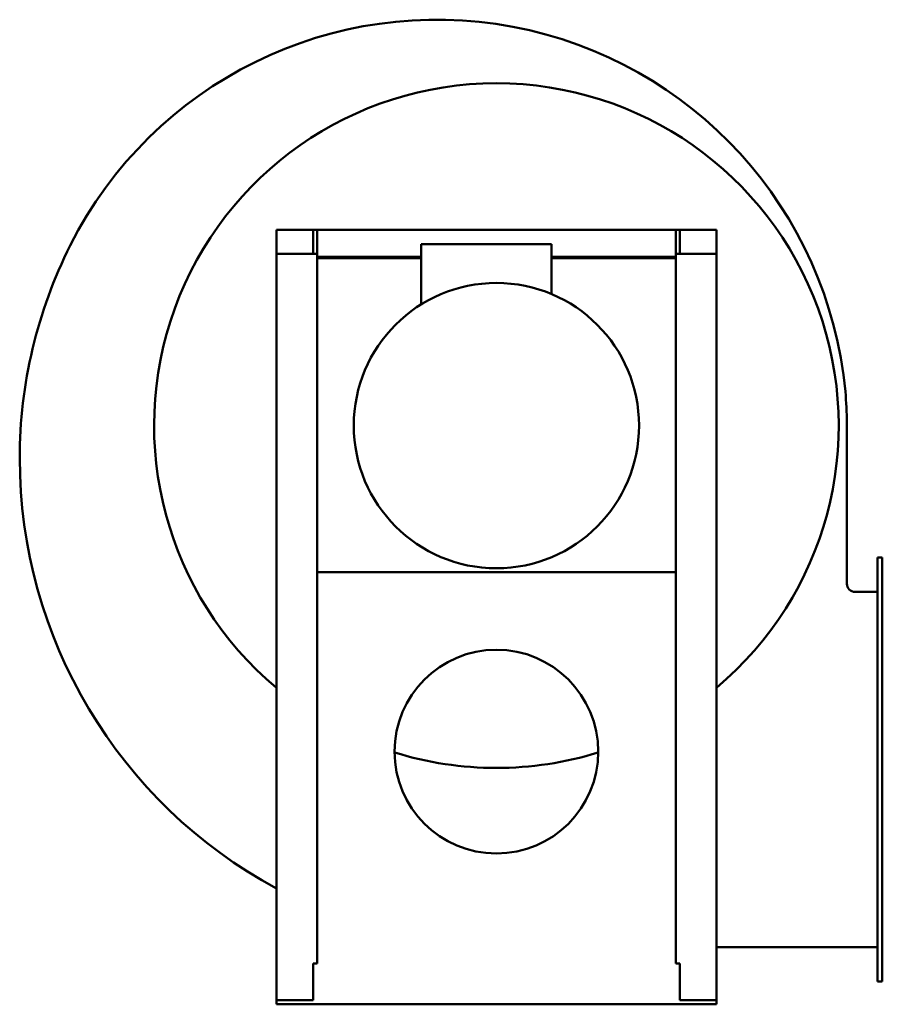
# Model space of a CAD drawing. Header units: millimetres. Extents: x 521 to 1579, y 139 to 1346.
import ezdxf

# ---------------------------------------------------------------- set-up
doc = ezdxf.new("R2010")
doc.units = ezdxf.units.MM
doc.header["$LTSCALE"] = 5
doc.layers.add('Widoczne (ISO)', color=7, linetype='Continuous', lineweight=50)

msp = doc.modelspace()

# ---------------------------------------------------------------- linework, layer by layer
at = {"layer": 'Widoczne (ISO)'}
for p, q in [((880.8, 1088.5), (835.8, 1088.5)), ((835.8, 1088.5), (835.8, 1059.2)), ((880.8, 1088.5), (880.8, 1059.2)), ((880.8, 1088.5), (885.8, 1088.5)), ((885.8, 1088.5), (1325.8, 1088.5)), ((885.8, 1059.2), (885.8, 1088.5)), ((1325.8, 1088.5), (1325.8, 1059.2)), ((1325.8, 1088.5), (1330.8, 1088.5)), ((1330.8, 1059.2), (1330.8, 1088.5)), ((1375.8, 1088.5), (1330.8, 1088.5)), ((1375.8, 1059.2), (1375.8, 1088.5)), ((1173.3, 1071.3), (1013.3, 1071.3)), ((1013.3, 1071.3), (1013.3, 997.1)), ((1173.3, 1009.9), (1173.3, 1071.3)), ((875.8, 1059.2), (835.8, 1059.2)), ((835.8, 1059.2), (835.8, 143.5)), ((875.8, 1059.2), (885.8, 1059.2)), ((885.8, 1059.2), (885.8, 668.5)), ((885.8, 1055.6), (1013.3, 1055.6)), ((885.8, 1053.9), (1013.3, 1053.9)), ((1173.3, 1055.6), (1325.8, 1055.6)), ((1173.3, 1053.9), (1325.8, 1053.9)), ((1325.8, 1059.2), (1325.8, 668.5)), ((1335.8, 1059.2), (1325.8, 1059.2)), ((1335.8, 1059.2), (1375.8, 1059.2)), ((1375.8, 143.5), (1375.8, 1059.2)), ((1535.8, 654.5), (1535.8, 851.7)), ((1579.2, 686.5), (1573.2, 686.5)), ((1573.2, 681.5), (1573.2, 686.5)), ((1573.2, 681.5), (1573.2, 171.5)), ((1579.2, 686.5), (1579.2, 681.5)), ((1579.2, 681.5), (1579.2, 171.5)), ((885.8, 668.5), (885.8, 188.5)), ((885.8, 668.5), (1325.8, 668.5)), ((1325.8, 188.5), (1325.8, 668.5)), ((1573.2, 644.5), (1545.8, 644.5)), ((1375.8, 208.5), (1573.2, 208.5)), ((880.8, 188.5), (880.8, 143.5)), ((885.8, 188.5), (880.8, 188.5)), ((1325.8, 188.5), (1330.8, 188.5)), ((1330.8, 188.5), (1330.8, 143.5)), ((1573.2, 166.5), (1573.2, 171.5)), ((1579.2, 171.5), (1579.2, 166.5)), ((1573.2, 166.5), (1579.2, 166.5)), ((835.8, 143.5), (880.8, 143.5)), ((835.8, 138.5), (835.8, 143.5)), ((1375.8, 138.5), (835.8, 138.5)), ((1375.8, 143.5), (1330.8, 143.5)), ((1375.8, 138.5), (1375.8, 143.5))]:
    msp.add_line(p, q, dxfattribs=at)
for centre, radius in [((1105.7, 848.5), 175), ((1105.7, 448.5), 125)]:
    msp.add_circle(centre, radius, dxfattribs=at)
for centre, radius, start, end in [((1032.5, 842.9), 503.6, 5.3824, 153.2481), ((1105.7, 848.5), 420, 310.0052, 229.9948), ((1100.8, 808.5), 580, 153.2481, 180), ((1125.7, 851.7), 410, 0, 5.3824), ((1120.8, 808.5), 600, 180, 241.6406), ((1545.8, 654.5), 10, 180, 270), ((1105.7, 848.5), 420, 252.6859, 287.3141)]:
    msp.add_arc(centre, radius, start, end, dxfattribs=at)

doc.saveas('drawing.dxf')
